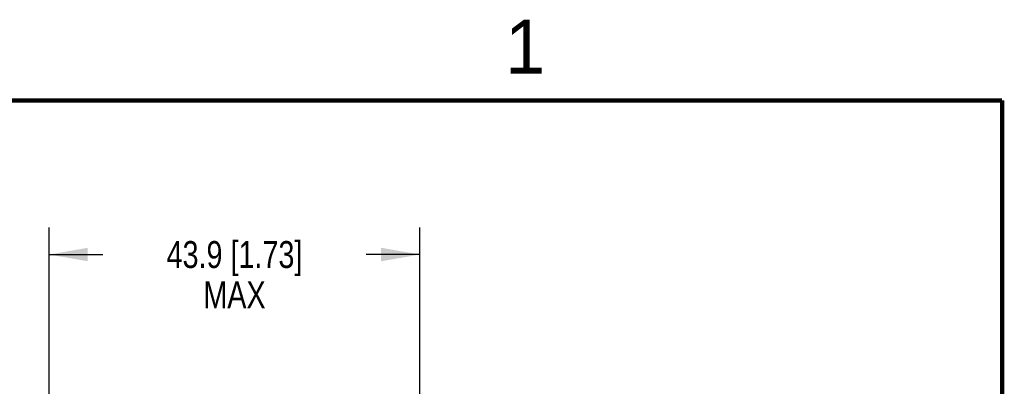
# Model space of a CAD drawing. Header units: inches. Extents: x 0 to 22, y 0 to 17.
# Tile 32 of 32: x 16.9 to 21.5, y 15.2 to 16.9. Entities that reach past the tile are written whole.
import ezdxf

# ---------------------------------------------------------------- set-up
doc = ezdxf.new("R2010")
doc.units = ezdxf.units.IN
doc.header["$LTSCALE"] = 1.21
doc.header["$MEASUREMENT"] = 0
doc.layers.get('0').update_dxf_attribs({"linetype": 'CONTINUOUS'})
doc.layers.add('DIMENSIONS', color=7, linetype='CONTINUOUS')
doc.styles.get("Standard").update_dxf_attribs({"font": 'txt', "width": 0.8})
doc.styles.add('TEXTSTYLE_2', font='txt')
doc.dimstyles.new('DIMSTYLE_5', dxfattribs={"dimtxt": 0.125, "dimasz": 0.18, "dimexe": 0.18, "dimexo": 0.0625, "dimgap": 0.09, "dimtad": 0, "dimtih": 1, "dimtoh": 1, "dimdec": 1, "dimdsep": 46, "dimtxsty": 'STANDARD', "dimblk": '_FILLED', "dimblk1": '_FILLED', "dimblk2": '_FILLED', "dimcen": 0.09, "dimadec": 0, "dimazin": 0, "dimtp": 0.1, "dimtm": 0.1, "dimtfac": 1, "dimtdec": 1, "dimtofl": 0, "dimtmove": 0, "dimatfit": 3, "dimldrblk": '_FILLED', "dimfxl": 1, "dimtolj": 1, "dimarcsym": 0})

# ---------------------------------------------------------------- blocks, each defined once
blk = doc.blocks.new('_FILLED')
at = {"color": 0, "linetype": 'BYBLOCK'}
blk.add_solid([(0, 0), (-1, 0.174), (-1, -0.174)], dxfattribs=at)
blk = doc.blocks.new('*D17')
at = {"layer": 'DIMENSIONS', "color": 2, "linetype": 'CONTINUOUS'}
for p, q in [((17.0649, 13.1814), (17.0649, 15.9087)), ((18.79, 13.1814), (18.79, 15.9087)), ((17.0649, 15.7837), (17.315, 15.7837)), ((18.79, 15.7837), (18.54, 15.7837))]:
    blk.add_line(p, q, dxfattribs=at)
at = {"layer": 'DIMENSIONS', "color": 2, "linetype": 'CONTINUOUS', "xscale": 0.18, "yscale": 0.18, "zscale": 0.18, "rotation": 180}
blk.add_blockref('_FILLED', (17.0649, 15.7837), dxfattribs=at)
at = {"layer": 'DIMENSIONS', "color": 2, "linetype": 'CONTINUOUS', "xscale": 0.18, "yscale": 0.18, "zscale": 0.18}
blk.add_blockref('_FILLED', (18.79, 15.7837), dxfattribs=at)
at = {"layer": 'DIMENSIONS', "color": 2, "linetype": 'CONTINUOUS', "insert": (17.9275, 15.8462), "char_height": 0.125, "width": 1.1, "attachment_point": 2, "line_spacing_factor": 0.9}
blk.add_mtext('43.9 [1.73]\\PMAX', dxfattribs=at)

msp = doc.modelspace()

# ---------------------------------------------------------------- linework, layer by layer
at = {"color": 7, "linetype": 'CONTINUOUS', "const_width": 0.02}
for points in [[(21.5, 16.5), (0.5, 16.5)], [(21.5, 0.5), (21.5, 16.5)]]:
    msp.add_lwpolyline(points, dxfattribs=at)

# ---------------------------------------------------------------- texts
at = {"color": 2, "linetype": 'CONTINUOUS', "insert": (19.1875, 16.875), "char_height": 0.25, "width": 0.25, "attachment_point": 1, "line_spacing_factor": 0.9, "style": 'TEXTSTYLE_2'}
msp.add_mtext('1', dxfattribs=at)

# ---------------------------------------------------------------- dimensions: what is measured, and where the dimension line sits
at = {"layer": 'DIMENSIONS', "color": 2, "linetype": 'CONTINUOUS'}
dim = msp.add_linear_dim(base=(17.0649, 15.7837), p1=(18.79, 13.1814), p2=(17.0649, 13.1814), angle=180, text='43.9 [1.73]\\PMAX', dimstyle='DIMSTYLE_5', dxfattribs=at)
dim.commit()
dim.dimension.update_dxf_attribs({"geometry": '*D17', "text_midpoint": (17.3775, 15.6744), "dimtype": 160})

doc.saveas('drawing.dxf')
